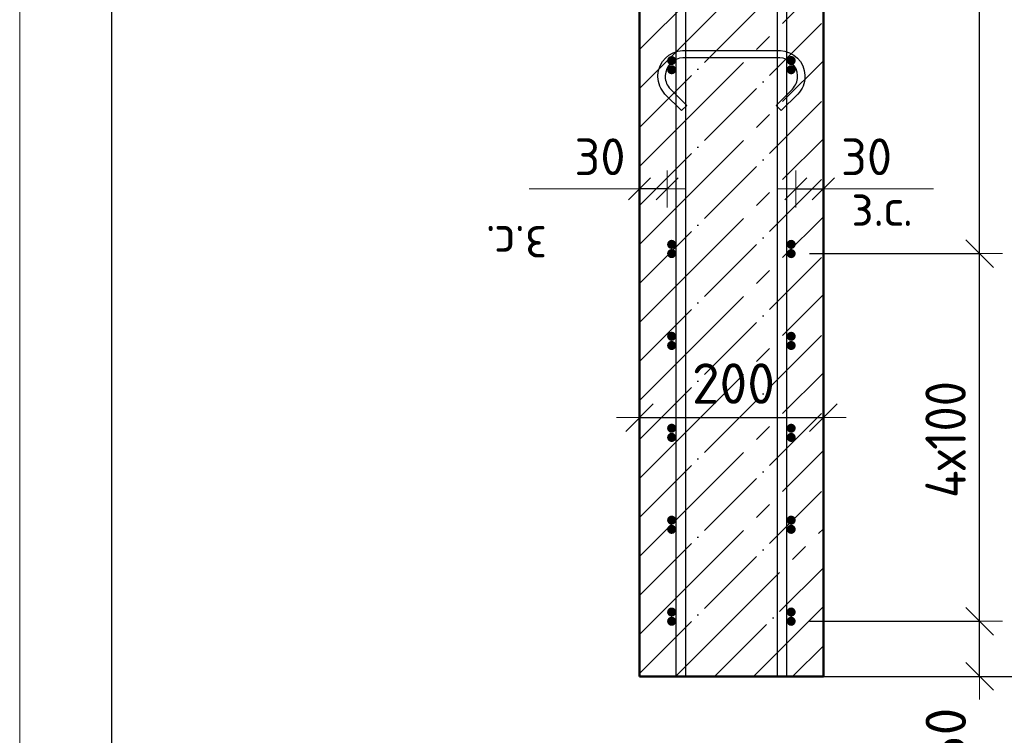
# Model space of a CAD drawing. Header units: millimetres. Extents: x -19950 to 69837, y -2757 to 40090.
# Tile 47 of 136: x -3663 to -2592, y 6729 to 7507. Entities that reach past the tile are written whole.
import ezdxf

# ---------------------------------------------------------------- set-up
doc = ezdxf.new("R2010")
doc.units = ezdxf.units.MM
doc.header["$PDMODE"] = 65
doc.linetypes.add('______11', pattern=[100, 80, -10, 0, -10])
doc.linetypes.add('______5', pattern=[220, 160, -20, 20, -20])
for name, color, linetype, lineweight in [('Standard', 7, 'Continuous', 25), ('Арм.стержн. Арматура края', 96, 'Continuous', 35), ('Арм.стержн. вертикальными 1', 22, 'Continuous', 35), ('Арм.стержн.горизонт. 1', 180, 'Continuous', 35), ('Размерная линия_ общее', 7, 'Continuous', 13), ('Размерная линия_ общее_1', 7, 'Continuous', 13)]:
    doc.layers.add(name, color=color, linetype=linetype, lineweight=lineweight)
doc.layers.add('Арм.стержн.Стяжки', color=7, linetype='Continuous', lineweight=35, true_color=0x501e0f)
doc.styles.add('ISOCPEUR', font='ISOCPEUR')
doc.dimstyles.new('DIMSTYLE_3', dxfattribs={"dimtxt": 40, "dimasz": 40, "dimexe": 0, "dimexo": 0.001, "dimgap": 20, "dimtad": 2, "dimdec": 0, "dimrnd": 5, "dimzin": 12, "dimdsep": 46, "dimtxsty": 'ISOCPEUR', "dimblk1": 'ALL_ML_STRICH', "dimblk2": 'ALL_ML_STRICH', "dimsah": 1, "dimcen": 0, "dimse1": 1, "dimse2": 1, "dimclrd": 7, "dimclre": 256, "dimclrt": 7, "dimadec": 0, "dimazin": 0, "dimtfac": 1, "dimtdec": 0, "dimtix": 1, "dimtmove": 2, "dimatfit": 3, "dimfxl": 0, "dimtvp": 1.2, "dimtzin": 0, "dimlwd": 0, "dimlwe": -3, "dimarcsym": 0})
doc.dimstyles.new('DIMSTYLE_5', dxfattribs={"dimtxt": 44, "dimasz": 50, "dimexe": 0, "dimexo": 0, "dimgap": 22, "dimtad": 2, "dimdec": 0, "dimrnd": 5, "dimzin": 12, "dimdsep": 46, "dimtxsty": 'ISOCPEUR', "dimblk1": 'ALL_ML_STRICH', "dimblk2": 'ALL_ML_STRICH', "dimsah": 1, "dimcen": 0, "dimclrd": 7, "dimclre": 256, "dimclrt": 7, "dimadec": 0, "dimazin": 0, "dimtfac": 1, "dimtdec": 0, "dimtix": 1, "dimtmove": 2, "dimatfit": 3, "dimfxl": 0, "dimtvp": 1.2, "dimtzin": 0, "dimlwd": 0, "dimlwe": -3, "dimarcsym": 0})
doc.dimstyles.new('DIMSTYLE_7', dxfattribs={"dimtxt": 44, "dimasz": 50, "dimexe": 0, "dimexo": 0, "dimgap": 22, "dimtad": 2, "dimdec": 0, "dimrnd": 5, "dimzin": 12, "dimdsep": 46, "dimtxsty": 'ISOCPEUR', "dimblk1": 'ALL_ML_STRICH', "dimblk2": 'ALL_ML_STRICH', "dimsah": 1, "dimcen": 0, "dimclrd": 7, "dimclre": 256, "dimclrt": 7, "dimadec": 0, "dimazin": 0, "dimtfac": 1, "dimtdec": 0, "dimtix": 1, "dimtmove": 2, "dimatfit": 3, "dimfxl": 0, "dimtzin": 0, "dimlwd": 0, "dimlwe": -3, "dimarcsym": 0})

# ---------------------------------------------------------------- blocks, each defined once
blk = doc.blocks.new('ALL_ML_STRICH')
at = {"color": 0, "linetype": 'ByBlock', "lineweight": -2}
for p, q in [((0, -0.5), (0, 0.5)), ((-0.3, -0.3), (0.3, 0.3)), ((-1, 0), (0.5, 0))]:
    blk.add_line(p, q, dxfattribs=at)
blk = doc.blocks.new('*D217')
at = {"layer": 'DEFPOINTS', "color": 7, "linetype": 'Continuous', "lineweight": 13, "transparency": 33554687}
for p in [(-2818.4, 7322.9), (-2818.4, 7314.2), (-2788.4, 7314.2)]:
    blk.add_point(p, dxfattribs=at)
at = {"layer": 'Размерная линия_ общее_1', "color": 7, "linetype": 'Continuous', "lineweight": -2, "transparency": 33554687}
blk.add_line((-2818.4, 7322.9), (-2788.4, 7322.9), dxfattribs=at)
at = {"layer": 'Размерная линия_ общее_1', "color": 7, "linetype": 'Continuous', "lineweight": 13, "transparency": 33554687, "xscale": 40, "yscale": 40, "zscale": 40, "rotation": 180}
blk.add_blockref('ALL_ML_STRICH', (-2818.4, 7322.9), dxfattribs=at)
at = {"layer": 'Размерная линия_ общее_1', "color": 7, "linetype": 'Continuous', "lineweight": 13, "transparency": 33554687, "xscale": 40, "yscale": 40, "zscale": 40}
blk.add_blockref('ALL_ML_STRICH', (-2788.4, 7322.9), dxfattribs=at)
at = {"layer": 'Размерная линия_ общее_1', "color": 7, "linetype": 'Continuous', "lineweight": 13, "transparency": 33554687, "insert": (-2741.4, 7357.9), "char_height": 40, "width": 80, "attachment_point": 5, "style": 'ISOCPEUR'}
blk.add_mtext('\\A1;{30}', dxfattribs=at)
at = {"layer": 'Размерная линия_ общее_1', "color": 7, "linetype": 'Continuous', "lineweight": 13, "transparency": 33554687, "insert": (-2757.9, 7322.7), "char_height": 40, "width": 2, "attachment_point": 1, "line_spacing_factor": 0.60241, "style": 'ISOCPEUR'}
blk.add_mtext('з.с.', dxfattribs=at)
blk = doc.blocks.new('*D218')
at = {"layer": 'DEFPOINTS', "color": 7, "linetype": 'Continuous', "lineweight": 13, "transparency": 33554687}
for p in [(-2958.4, 7322.9), (-2988.4, 7314.2), (-2958.4, 7314.2)]:
    blk.add_point(p, dxfattribs=at)
at = {"layer": 'Размерная линия_ общее_1', "color": 7, "linetype": 'Continuous', "lineweight": -2, "transparency": 33554687}
blk.add_line((-2958.4, 7322.9), (-2988.4, 7322.9), dxfattribs=at)
at = {"layer": 'Размерная линия_ общее_1', "color": 7, "linetype": 'Continuous', "lineweight": 13, "transparency": 33554687, "xscale": 40, "yscale": 40, "zscale": 40}
for p, rotation in [((-2988.4, 7322.9), 180), ((-2958.4, 7322.9), 360)]:
    blk.add_blockref('ALL_ML_STRICH', p, dxfattribs=dict(at, rotation=rotation))
at = {"layer": 'Размерная линия_ общее_1', "color": 7, "linetype": 'Continuous', "lineweight": 13, "transparency": 33554687, "insert": (-3031.4, 7357.9), "char_height": 40, "width": 80, "attachment_point": 5, "style": 'ISOCPEUR'}
blk.add_mtext('\\A1;{30}', dxfattribs=at)
at = {"layer": 'Размерная линия_ общее_1', "color": 7, "linetype": 'Continuous', "lineweight": 13, "transparency": 33554687, "insert": (-3088.9, 7242.7), "char_height": 40, "width": 2, "attachment_point": 1, "rotation": 180, "line_spacing_factor": 0.60241, "style": 'ISOCPEUR'}
blk.add_mtext('з.с.', dxfattribs=at)
blk = doc.blocks.new('*D219')
at = {"layer": 'DEFPOINTS', "color": 7, "linetype": 'Continuous', "lineweight": 13, "transparency": 33554687}
for p in [(-2988.4, 7074.2), (-2788.4, 7073.3), (-2988.4, 7064.8)]:
    blk.add_point(p, dxfattribs=at)
at = {"layer": 'Размерная линия_ общее', "color": 253, "linetype": 'Continuous', "lineweight": -2, "true_color": 0xa0a0a0, "transparency": 33554687}
for p, q in [((-2988.4, 7074.2), (-2988.4, 7074.2)), ((-2788.4, 7074.2), (-2788.4, 7074.2))]:
    blk.add_line(p, q, dxfattribs=at)
at = {"layer": 'Размерная линия_ общее', "color": 7, "linetype": 'Continuous', "lineweight": -2, "transparency": 33554687}
blk.add_line((-2988.4, 7074.2), (-2788.4, 7074.2), dxfattribs=at)
at = {"layer": 'Размерная линия_ общее', "color": 7, "linetype": 'Continuous', "lineweight": 13, "transparency": 33554687, "xscale": 50, "yscale": 50, "zscale": 50, "rotation": 180}
blk.add_blockref('ALL_ML_STRICH', (-2988.4, 7074.2), dxfattribs=at)
at = {"layer": 'Размерная линия_ общее', "color": 7, "linetype": 'Continuous', "lineweight": 13, "transparency": 33554687, "xscale": 50, "yscale": 50, "zscale": 50}
blk.add_blockref('ALL_ML_STRICH', (-2788.4, 7074.2), dxfattribs=at)
at = {"layer": 'Размерная линия_ общее', "color": 7, "linetype": 'Continuous', "lineweight": 13, "transparency": 33554687, "insert": (-2886.2, 7111.2), "char_height": 44, "width": 132, "attachment_point": 5, "style": 'ISOCPEUR'}
blk.add_mtext('\\A1;{200}', dxfattribs=at)
blk = doc.blocks.new('*D241')
at = {"layer": 'DEFPOINTS', "color": 7, "linetype": 'Continuous', "lineweight": 13, "transparency": 33554687}
for p in [(-2788.4, 9912.6), (-2740.5, 6792.6), (-2411.2, 6792.6)]:
    blk.add_point(p, dxfattribs=at)
at = {"layer": 'Размерная линия_ общее', "color": 253, "linetype": 'Continuous', "lineweight": -2, "true_color": 0xa0a0a0, "transparency": 33554687}
for p, q in [((-2768.4, 9912.6), (-2411.2, 9912.6)), ((-2720.5, 6792.6), (-2411.2, 6792.6))]:
    blk.add_line(p, q, dxfattribs=at)
at = {"layer": 'Размерная линия_ общее', "color": 7, "linetype": 'Continuous', "lineweight": -2, "transparency": 33554687}
blk.add_line((-2411.2, 6792.6), (-2411.2, 9912.6), dxfattribs=at)
at = {"layer": 'Размерная линия_ общее', "color": 7, "linetype": 'Continuous', "lineweight": 13, "transparency": 33554687, "xscale": 50, "yscale": 50, "zscale": 50}
for p, rotation in [((-2411.2, 9912.6), 90), ((-2411.2, 6792.6), 270)]:
    blk.add_blockref('ALL_ML_STRICH', p, dxfattribs=dict(at, rotation=rotation))
at = {"layer": 'Размерная линия_ общее', "color": 7, "linetype": 'Continuous', "lineweight": 13, "transparency": 33554687, "insert": (-2448.2, 8359.2), "char_height": 44, "width": 176, "attachment_point": 5, "rotation": 90, "style": 'ISOCPEUR'}
blk.add_mtext('\\A1;{3120}', dxfattribs=at)
blk = doc.blocks.new('*D243')
at = {"layer": 'DEFPOINTS', "color": 7, "linetype": 'Continuous', "lineweight": 13, "transparency": 33554687}
for p in [(-2823.4, 6852.6), (-2842.5, 6792.6), (-2618.4, 6792.6)]:
    blk.add_point(p, dxfattribs=at)
at = {"layer": 'Размерная линия_ общее', "color": 253, "linetype": 'Continuous', "lineweight": -2, "true_color": 0xa0a0a0, "transparency": 33554687}
for p, q in [((-2803.4, 6852.6), (-2618.4, 6852.6)), ((-2822.5, 6792.6), (-2618.4, 6792.6))]:
    blk.add_line(p, q, dxfattribs=at)
at = {"layer": 'Размерная линия_ общее', "color": 7, "linetype": 'Continuous', "lineweight": -2, "transparency": 33554687}
blk.add_line((-2618.4, 6792.6), (-2618.4, 6852.6), dxfattribs=at)
at = {"layer": 'Размерная линия_ общее', "color": 7, "linetype": 'Continuous', "lineweight": 13, "transparency": 33554687, "xscale": 50, "yscale": 50, "zscale": 50}
for p, rotation in [((-2618.4, 6852.6), 90), ((-2618.4, 6792.6), 270)]:
    blk.add_blockref('ALL_ML_STRICH', p, dxfattribs=dict(at, rotation=rotation))
at = {"layer": 'Размерная линия_ общее', "color": 7, "linetype": 'Continuous', "lineweight": 13, "transparency": 33554687, "insert": (-2655.2, 6727.6), "char_height": 44, "width": 88, "attachment_point": 5, "rotation": 90, "style": 'ISOCPEUR'}
blk.add_mtext('\\A1;{60}', dxfattribs=at)
blk = doc.blocks.new('*D244')
at = {"layer": 'DEFPOINTS', "color": 7, "linetype": 'Continuous', "lineweight": 13, "transparency": 33554687}
for p in [(-2823.4, 7252.6), (-2823.4, 6852.6), (-2618.4, 6852.6)]:
    blk.add_point(p, dxfattribs=at)
at = {"layer": 'Размерная линия_ общее', "color": 253, "linetype": 'Continuous', "lineweight": -2, "true_color": 0xa0a0a0, "transparency": 33554687}
for p, q in [((-2803.4, 7252.6), (-2618.4, 7252.6)), ((-2803.4, 6852.6), (-2618.4, 6852.6))]:
    blk.add_line(p, q, dxfattribs=at)
at = {"layer": 'Размерная линия_ общее', "color": 7, "linetype": 'Continuous', "lineweight": -2, "transparency": 33554687}
blk.add_line((-2618.4, 6852.6), (-2618.4, 7252.6), dxfattribs=at)
at = {"layer": 'Размерная линия_ общее', "color": 7, "linetype": 'Continuous', "lineweight": 13, "transparency": 33554687, "xscale": 50, "yscale": 50, "zscale": 50}
for p, rotation in [((-2618.4, 7252.6), 90), ((-2618.4, 6852.6), 270)]:
    blk.add_blockref('ALL_ML_STRICH', p, dxfattribs=dict(at, rotation=rotation))
at = {"layer": 'Размерная линия_ общее', "color": 7, "linetype": 'Continuous', "lineweight": 13, "transparency": 33554687, "insert": (-2677.4, 6986.6), "char_height": 44, "width": 2.2, "attachment_point": 1, "rotation": 90, "line_spacing_factor": 0.60241, "style": 'ISOCPEUR'}
blk.add_mtext('\\W0.91;4х100', dxfattribs=at)
blk = doc.blocks.new('*D245')
at = {"layer": 'DEFPOINTS', "color": 7, "linetype": 'Continuous', "lineweight": 13, "transparency": 33554687}
for p in [(-2823.4, 9452.6), (-2823.4, 7252.6), (-2618.4, 7252.6)]:
    blk.add_point(p, dxfattribs=at)
at = {"layer": 'Размерная линия_ общее', "color": 253, "linetype": 'Continuous', "lineweight": -2, "true_color": 0xa0a0a0, "transparency": 33554687}
for p, q in [((-2803.4, 9452.6), (-2618.4, 9452.6)), ((-2803.4, 7252.6), (-2618.4, 7252.6))]:
    blk.add_line(p, q, dxfattribs=at)
at = {"layer": 'Размерная линия_ общее', "color": 7, "linetype": 'Continuous', "lineweight": -2, "transparency": 33554687}
blk.add_line((-2618.4, 7252.6), (-2618.4, 9452.6), dxfattribs=at)
at = {"layer": 'Размерная линия_ общее', "color": 7, "linetype": 'Continuous', "lineweight": 13, "transparency": 33554687, "xscale": 50, "yscale": 50, "zscale": 50}
for p, rotation in [((-2618.4, 9452.6), 90), ((-2618.4, 7252.6), 270)]:
    blk.add_blockref('ALL_ML_STRICH', p, dxfattribs=dict(at, rotation=rotation))
at = {"layer": 'Размерная линия_ общее', "color": 7, "linetype": 'Continuous', "lineweight": 13, "transparency": 33554687, "insert": (-2677.4, 8208.6), "char_height": 44, "width": 2.2, "attachment_point": 1, "rotation": 90, "line_spacing_factor": 0.60241, "style": 'ISOCPEUR'}
blk.add_mtext('\\W0.91;11х200=2200', dxfattribs=at)

msp = doc.modelspace()

# ---------------------------------------------------------------- hatches: boundary and pattern name
at = {"layer": 'Арм.стержн. Арматура края', "linetype": 'Continuous', "lineweight": 50, "transparency": 33554687}
for points in [[(-2948.4, 7462.6), (-2948.8, 7464.5), (-2949.9, 7466.1), (-2951.5, 7467.2), (-2953.4, 7467.6), (-2955.3, 7467.2), (-2956.9, 7466.1), (-2958, 7464.5), (-2958.4, 7462.6), (-2958, 7460.7), (-2956.9, 7459.1), (-2955.3, 7458), (-2953.4, 7457.6), (-2951.5, 7458), (-2949.9, 7459.1), (-2948.8, 7460.7)], [(-2818.4, 7462.6), (-2818.8, 7464.5), (-2819.9, 7466.1), (-2821.5, 7467.2), (-2823.4, 7467.6), (-2825.3, 7467.2), (-2826.9, 7466.1), (-2828, 7464.5), (-2828.4, 7462.6), (-2828, 7460.7), (-2826.9, 7459.1), (-2825.3, 7458), (-2823.4, 7457.6), (-2821.5, 7458), (-2819.9, 7459.1), (-2818.8, 7460.7)], [(-2948.4, 7262.6), (-2948.8, 7264.5), (-2949.9, 7266.1), (-2951.5, 7267.2), (-2953.4, 7267.6), (-2955.3, 7267.2), (-2956.9, 7266.1), (-2958, 7264.5), (-2958.4, 7262.6), (-2958, 7260.7), (-2956.9, 7259.1), (-2955.3, 7258), (-2953.4, 7257.6), (-2951.5, 7258), (-2949.9, 7259.1), (-2948.8, 7260.7)], [(-2818.4, 7262.6), (-2818.8, 7264.5), (-2819.9, 7266.1), (-2821.5, 7267.2), (-2823.4, 7267.6), (-2825.3, 7267.2), (-2826.9, 7266.1), (-2828, 7264.5), (-2828.4, 7262.6), (-2828, 7260.7), (-2826.9, 7259.1), (-2825.3, 7258), (-2823.4, 7257.6), (-2821.5, 7258), (-2819.9, 7259.1), (-2818.8, 7260.7)], [(-2948.4, 7162.6), (-2948.8, 7164.5), (-2949.9, 7166.1), (-2951.5, 7167.2), (-2953.4, 7167.6), (-2955.3, 7167.2), (-2956.9, 7166.1), (-2958, 7164.5), (-2958.4, 7162.6), (-2958, 7160.7), (-2956.9, 7159.1), (-2955.3, 7158), (-2953.4, 7157.6), (-2951.5, 7158), (-2949.9, 7159.1), (-2948.8, 7160.7)], [(-2818.4, 7162.6), (-2818.8, 7164.5), (-2819.9, 7166.1), (-2821.5, 7167.2), (-2823.4, 7167.6), (-2825.3, 7167.2), (-2826.9, 7166.1), (-2828, 7164.5), (-2828.4, 7162.6), (-2828, 7160.7), (-2826.9, 7159.1), (-2825.3, 7158), (-2823.4, 7157.6), (-2821.5, 7158), (-2819.9, 7159.1), (-2818.8, 7160.7)], [(-2948.4, 7062.6), (-2948.8, 7064.5), (-2949.9, 7066.1), (-2951.5, 7067.2), (-2953.4, 7067.6), (-2955.3, 7067.2), (-2956.9, 7066.1), (-2958, 7064.5), (-2958.4, 7062.6), (-2958, 7060.7), (-2956.9, 7059.1), (-2955.3, 7058), (-2953.4, 7057.6), (-2951.5, 7058), (-2949.9, 7059.1), (-2948.8, 7060.7)], [(-2818.4, 7062.6), (-2818.8, 7064.5), (-2819.9, 7066.1), (-2821.5, 7067.2), (-2823.4, 7067.6), (-2825.3, 7067.2), (-2826.9, 7066.1), (-2828, 7064.5), (-2828.4, 7062.6), (-2828, 7060.7), (-2826.9, 7059.1), (-2825.3, 7058), (-2823.4, 7057.6), (-2821.5, 7058), (-2819.9, 7059.1), (-2818.8, 7060.7)], [(-2948.4, 6962.6), (-2948.8, 6964.5), (-2949.9, 6966.1), (-2951.5, 6967.2), (-2953.4, 6967.6), (-2955.3, 6967.2), (-2956.9, 6966.1), (-2958, 6964.5), (-2958.4, 6962.6), (-2958, 6960.7), (-2956.9, 6959.1), (-2955.3, 6958), (-2953.4, 6957.6), (-2951.5, 6958), (-2949.9, 6959.1), (-2948.8, 6960.7)], [(-2818.4, 6962.6), (-2818.8, 6964.5), (-2819.9, 6966.1), (-2821.5, 6967.2), (-2823.4, 6967.6), (-2825.3, 6967.2), (-2826.9, 6966.1), (-2828, 6964.5), (-2828.4, 6962.6), (-2828, 6960.7), (-2826.9, 6959.1), (-2825.3, 6958), (-2823.4, 6957.6), (-2821.5, 6958), (-2819.9, 6959.1), (-2818.8, 6960.7)], [(-2948.4, 6862.6), (-2948.8, 6864.5), (-2949.9, 6866.1), (-2951.5, 6867.2), (-2953.4, 6867.6), (-2955.3, 6867.2), (-2956.9, 6866.1), (-2958, 6864.5), (-2958.4, 6862.6), (-2958, 6860.7), (-2956.9, 6859.1), (-2955.3, 6858), (-2953.4, 6857.6), (-2951.5, 6858), (-2949.9, 6859.1), (-2948.8, 6860.7)], [(-2818.4, 6862.6), (-2818.8, 6864.5), (-2819.9, 6866.1), (-2821.5, 6867.2), (-2823.4, 6867.6), (-2825.3, 6867.2), (-2826.9, 6866.1), (-2828, 6864.5), (-2828.4, 6862.6), (-2828, 6860.7), (-2826.9, 6859.1), (-2825.3, 6858), (-2823.4, 6857.6), (-2821.5, 6858), (-2819.9, 6859.1), (-2818.8, 6860.7)]]:
    msp.add_hatch(color=4, dxfattribs=at).paths.add_polyline_path(points)
at = {"layer": 'Арм.стержн.горизонт. 1', "linetype": 'Continuous', "lineweight": 50, "transparency": 33554687}
for points in [[(-2948.4, 7452.6), (-2948.8, 7454.5), (-2949.9, 7456.1), (-2951.5, 7457.2), (-2953.4, 7457.6), (-2955.3, 7457.2), (-2956.9, 7456.1), (-2958, 7454.5), (-2958.4, 7452.6), (-2958, 7450.7), (-2956.9, 7449.1), (-2955.3, 7448), (-2953.4, 7447.6), (-2951.5, 7448), (-2949.9, 7449.1), (-2948.8, 7450.7)], [(-2818.4, 7452.6), (-2818.8, 7454.5), (-2819.9, 7456.1), (-2821.5, 7457.2), (-2823.4, 7457.6), (-2825.3, 7457.2), (-2826.9, 7456.1), (-2828, 7454.5), (-2828.4, 7452.6), (-2828, 7450.7), (-2826.9, 7449.1), (-2825.3, 7448), (-2823.4, 7447.6), (-2821.5, 7448), (-2819.9, 7449.1), (-2818.8, 7450.7)], [(-2948.4, 7252.6), (-2948.8, 7254.5), (-2949.9, 7256.1), (-2951.5, 7257.2), (-2953.4, 7257.6), (-2955.3, 7257.2), (-2956.9, 7256.1), (-2958, 7254.5), (-2958.4, 7252.6), (-2958, 7250.7), (-2956.9, 7249.1), (-2955.3, 7248), (-2953.4, 7247.6), (-2951.5, 7248), (-2949.9, 7249.1), (-2948.8, 7250.7)], [(-2818.4, 7252.6), (-2818.8, 7254.5), (-2819.9, 7256.1), (-2821.5, 7257.2), (-2823.4, 7257.6), (-2825.3, 7257.2), (-2826.9, 7256.1), (-2828, 7254.5), (-2828.4, 7252.6), (-2828, 7250.7), (-2826.9, 7249.1), (-2825.3, 7248), (-2823.4, 7247.6), (-2821.5, 7248), (-2819.9, 7249.1), (-2818.8, 7250.7)], [(-2948.4, 7152.6), (-2948.8, 7154.5), (-2949.9, 7156.1), (-2951.5, 7157.2), (-2953.4, 7157.6), (-2955.3, 7157.2), (-2956.9, 7156.1), (-2958, 7154.5), (-2958.4, 7152.6), (-2958, 7150.7), (-2956.9, 7149.1), (-2955.3, 7148), (-2953.4, 7147.6), (-2951.5, 7148), (-2949.9, 7149.1), (-2948.8, 7150.7)], [(-2818.4, 7152.6), (-2818.8, 7154.5), (-2819.9, 7156.1), (-2821.5, 7157.2), (-2823.4, 7157.6), (-2825.3, 7157.2), (-2826.9, 7156.1), (-2828, 7154.5), (-2828.4, 7152.6), (-2828, 7150.7), (-2826.9, 7149.1), (-2825.3, 7148), (-2823.4, 7147.6), (-2821.5, 7148), (-2819.9, 7149.1), (-2818.8, 7150.7)], [(-2948.4, 7052.6), (-2948.8, 7054.5), (-2949.9, 7056.1), (-2951.5, 7057.2), (-2953.4, 7057.6), (-2955.3, 7057.2), (-2956.9, 7056.1), (-2958, 7054.5), (-2958.4, 7052.6), (-2958, 7050.7), (-2956.9, 7049.1), (-2955.3, 7048), (-2953.4, 7047.6), (-2951.5, 7048), (-2949.9, 7049.1), (-2948.8, 7050.7)], [(-2818.4, 7052.6), (-2818.8, 7054.5), (-2819.9, 7056.1), (-2821.5, 7057.2), (-2823.4, 7057.6), (-2825.3, 7057.2), (-2826.9, 7056.1), (-2828, 7054.5), (-2828.4, 7052.6), (-2828, 7050.7), (-2826.9, 7049.1), (-2825.3, 7048), (-2823.4, 7047.6), (-2821.5, 7048), (-2819.9, 7049.1), (-2818.8, 7050.7)], [(-2948.4, 6952.6), (-2948.8, 6954.5), (-2949.9, 6956.1), (-2951.5, 6957.2), (-2953.4, 6957.6), (-2955.3, 6957.2), (-2956.9, 6956.1), (-2958, 6954.5), (-2958.4, 6952.6), (-2958, 6950.7), (-2956.9, 6949.1), (-2955.3, 6948), (-2953.4, 6947.6), (-2951.5, 6948), (-2949.9, 6949.1), (-2948.8, 6950.7)], [(-2818.4, 6952.6), (-2818.8, 6954.5), (-2819.9, 6956.1), (-2821.5, 6957.2), (-2823.4, 6957.6), (-2825.3, 6957.2), (-2826.9, 6956.1), (-2828, 6954.5), (-2828.4, 6952.6), (-2828, 6950.7), (-2826.9, 6949.1), (-2825.3, 6948), (-2823.4, 6947.6), (-2821.5, 6948), (-2819.9, 6949.1), (-2818.8, 6950.7)], [(-2948.4, 6852.6), (-2948.8, 6854.5), (-2949.9, 6856.1), (-2951.5, 6857.2), (-2953.4, 6857.6), (-2955.3, 6857.2), (-2956.9, 6856.1), (-2958, 6854.5), (-2958.4, 6852.6), (-2958, 6850.7), (-2956.9, 6849.1), (-2955.3, 6848), (-2953.4, 6847.6), (-2951.5, 6848), (-2949.9, 6849.1), (-2948.8, 6850.7)], [(-2818.4, 6852.6), (-2818.8, 6854.5), (-2819.9, 6856.1), (-2821.5, 6857.2), (-2823.4, 6857.6), (-2825.3, 6857.2), (-2826.9, 6856.1), (-2828, 6854.5), (-2828.4, 6852.6), (-2828, 6850.7), (-2826.9, 6849.1), (-2825.3, 6848), (-2823.4, 6847.6), (-2821.5, 6848), (-2819.9, 6849.1), (-2818.8, 6850.7)]]:
    msp.add_hatch(color=4, dxfattribs=at).paths.add_polyline_path(points)

# ---------------------------------------------------------------- linework, layer by layer
at = {"layer": 'Standard', "color": 52, "linetype": 'Continuous', "lineweight": -3, "transparency": 33554687}
msp.add_line((-3562.6, 10172.9), (-3562.6, 6447.4), dxfattribs=at)
msp.add_line((-3562.6, 10172.9), (-3562.6, 6447.4), dxfattribs=at)
at = {"layer": 'Standard', "color": 7, "linetype": 'Continuous', "lineweight": 50, "transparency": 33554687}
for p, q in [((-2988.4, 9912.6), (-2988.4, 6792.6)), ((-2788.4, 6792.6), (-2788.4, 9912.6)), ((-2988.4, 6792.6), (-2788.4, 6792.6))]:
    msp.add_line(p, q, dxfattribs=at)
at = {"layer": 'Standard', "color": 7, "linetype": '______11', "lineweight": -3, "transparency": 33554687}
for p, q in [((-2988.4, 7474.6), (-2788.4, 7674.6)), ((-2988.4, 7389.7), (-2788.4, 7589.7)), ((-2988.4, 7304.9), (-2788.4, 7504.9)), ((-2988.4, 7220), (-2788.4, 7420)), ((-2988.4, 7135.2), (-2788.4, 7335.2)), ((-2988.4, 7050.3), (-2788.4, 7250.3)), ((-2988.4, 6965.5), (-2788.4, 7165.5)), ((-2988.4, 6880.6), (-2788.4, 7080.6)), ((-2988.4, 6795.8), (-2788.4, 6995.8)), ((-2906.7, 6792.6), (-2788.4, 6910.9)), ((-2821.8, 6792.6), (-2788.4, 6826))]:
    msp.add_line(p, q, dxfattribs=at)
at = {"layer": 'Standard', "color": 7, "linetype": '______5', "lineweight": -3, "transparency": 33554687}
for p, q in [((-2988.4, 7432.2), (-2788.4, 7632.2)), ((-2988.4, 7347.3), (-2788.4, 7547.3)), ((-2988.4, 7262.4), (-2788.4, 7462.4)), ((-2988.4, 7177.6), (-2788.4, 7377.6)), ((-2988.4, 7092.7), (-2788.4, 7292.7)), ((-2988.4, 7007.9), (-2788.4, 7207.9)), ((-2988.4, 6923), (-2788.4, 7123)), ((-2988.4, 6838.2), (-2788.4, 7038.2)), ((-2949.1, 6792.6), (-2788.4, 6953.3)), ((-2864.3, 6792.6), (-2788.4, 6868.5))]:
    msp.add_line(p, q, dxfattribs=at)
at = {"layer": 'Standard', "color": 7, "linetype": 'Continuous', "lineweight": 13, "transparency": 33554687}
for p, q in [((-2988.4, 7322.9), (-3108.4, 7322.9)), ((-2788.4, 7322.9), (-2668.4, 7322.9))]:
    msp.add_line(p, q, dxfattribs=at)
msp.add_lwpolyline([(-3662.6, 6347.4), (-2489.7, 6347.4), (-2489.7, 10272.9), (-3662.6, 10272.9), (-3662.6, 6347.4)], dxfattribs=at)
at = {"layer": 'Арм.стержн. вертикальными 1', "color": 4, "linetype": 'Continuous', "lineweight": 25, "transparency": 33554687}
for points in [[(-2838.4, 6792.6), (-2838.4, 10003.6), (-2839, 10008.1), (-2840.5, 10012.7), (-2842.9, 10016.9), (-2845.7, 10020.3), (-2849.1, 10023.1), (-2853.3, 10025.5), (-2857.9, 10027), (-2862.4, 10027.6), (-3143.4, 10027.6), (-3143.4, 10037.6), (-2861.7, 10037.6), (-2855.6, 10036.8), (-2849.3, 10034.7), (-2843.4, 10031.4), (-2838.6, 10027.4), (-2834.6, 10022.6), (-2831.3, 10016.7), (-2829.2, 10010.4), (-2828.4, 10004.3), (-2828.4, 6792.6), (-2838.4, 6792.6)], [(-2948.4, 6792.6), (-2948.4, 9943.6), (-2949, 9948.1), (-2950.5, 9952.7), (-2952.9, 9956.9), (-2955.7, 9960.3), (-2959.1, 9963.1), (-2963.3, 9965.5), (-2967.9, 9967), (-2972.4, 9967.6), (-3313.4, 9967.6), (-3313.4, 9977.6), (-2971.7, 9977.6), (-2965.6, 9976.8), (-2959.3, 9974.7), (-2953.4, 9971.4), (-2948.6, 9967.4), (-2944.6, 9962.6), (-2941.3, 9956.7), (-2939.2, 9950.4), (-2938.4, 9944.3), (-2938.4, 6792.6), (-2948.4, 6792.6)]]:
    msp.add_lwpolyline(points, dxfattribs=at)
at = {"layer": 'Арм.стержн.горизонт. 1', "color": 52, "linetype": 'Continuous', "lineweight": 50, "transparency": 33554687}
for p, q in [((-2988.4, 6792.6), (-2988.4, 6792.6)), ((-2788.4, 6792.6), (-2788.4, 6792.6))]:
    msp.add_line(p, q, dxfattribs=at)
at = {"layer": 'Арм.стержн.Стяжки', "color": 40, "linetype": 'Continuous', "lineweight": 25, "transparency": 33554687}
msp.add_lwpolyline([(-2942.6, 7408.1), (-2960.7, 7426.1), (-2962.3, 7428.1), (-2963.8, 7430.2), (-2965.2, 7432.4), (-2966.3, 7434.8), (-2967.1, 7437.2), (-2967.8, 7439.7), (-2968.2, 7442.3), (-2968.4, 7444.8), (-2968.4, 7446.8), (-2967.7, 7451.7), (-2966, 7456.8), (-2963.4, 7461.4), (-2960.2, 7465.3), (-2956.3, 7468.5), (-2951.7, 7471.1), (-2946.6, 7472.8), (-2941.7, 7473.5), (-2835.1, 7473.5), (-2830.2, 7472.8), (-2825.1, 7471.1), (-2820.4, 7468.5), (-2816.6, 7465.3), (-2813.4, 7461.4), (-2810.7, 7456.8), (-2809.1, 7451.7), (-2808.4, 7446.8), (-2808.4, 7444.8), (-2808.6, 7442.3), (-2809, 7439.7), (-2809.6, 7437.2), (-2810.5, 7434.8), (-2811.6, 7432.4), (-2812.9, 7430.2), (-2814.5, 7428.1), (-2816.1, 7426.1), (-2834.2, 7408.1), (-2839.8, 7413.7), (-2822, 7431.6), (-2820.7, 7433), (-2819.6, 7434.6), (-2818.7, 7436.2), (-2817.9, 7437.8), (-2817.3, 7439.6), (-2816.8, 7441.4), (-2816.5, 7443.2), (-2816.4, 7445.1), (-2816.4, 7446.2), (-2816.9, 7449.9), (-2818.1, 7453.5), (-2820, 7456.9), (-2822.3, 7459.6), (-2825, 7461.9), (-2828.3, 7463.8), (-2832, 7465), (-2835.6, 7465.5), (-2941.2, 7465.5), (-2944.8, 7465), (-2948.4, 7463.8), (-2951.8, 7461.9), (-2954.5, 7459.6), (-2956.8, 7456.9), (-2958.7, 7453.5), (-2959.9, 7449.9), (-2960.4, 7446.2), (-2960.4, 7445.1), (-2960.3, 7443.2), (-2960, 7441.4), (-2959.5, 7439.6), (-2958.9, 7437.8), (-2958.1, 7436.2), (-2957.1, 7434.6), (-2956, 7433), (-2954.8, 7431.6), (-2936.9, 7413.7), (-2942.6, 7408.1)], dxfattribs=at)

# ---------------------------------------------------------------- dimensions: what is measured, and where the dimension line sits
at = {"layer": 'Размерная линия_ общее', "color": 7, "linetype": 'Continuous', "lineweight": 13, "transparency": 33554687}
for base, p1, p2, dimstyle, picture, middle in [((-2411.2, 9912.6), (-2720.5, 6792.6), (-2768.4, 9912.6), 'DIMSTYLE_7', '*D241', (-2448.2, 8359.2)), ((-2618.4, 6852.6), (-2822.5, 6792.6), (-2803.4, 6852.6), 'DIMSTYLE_5', '*D243', (-2655.2, 6727.6))]:
    dim = msp.add_linear_dim(base=base, p1=p1, p2=p2, angle=90, dimstyle=dimstyle, override={"dimpost": '<>', "dimclrd": 7, "dimclre": 253, "dimclrt": 7, "dimlwd": 0, "dimlwe": 65533}, dxfattribs=at)
    dim.commit()
    dim.dimension.update_dxf_attribs({"geometry": picture, "text_midpoint": middle, "dimtype": 160})
for base, p1, p2, text, picture, middle in [((-2618.4, 9452.6), (-2803.4, 7252.6), (-2803.4, 9452.6), '\\W0.91;11х200=2200', '*D245', (-2640.4, 8352.6)), ((-2618.4, 7252.6), (-2803.4, 6852.6), (-2803.4, 7252.6), '\\W0.91;4х100', '*D244', (-2640.4, 7052.6))]:
    dim = msp.add_linear_dim(base=base, p1=p1, p2=p2, angle=90, text=text, dimstyle='DIMSTYLE_7', override={"dimpost": '<>', "dimclrd": 7, "dimclre": 253, "dimclrt": 7, "dimlwd": 0, "dimlwe": 65533}, dxfattribs=at)
    dim.commit()
    dim.dimension.update_dxf_attribs({"geometry": picture, "text_midpoint": middle, "dimtype": 160})
dim = msp.add_linear_dim(base=(-2788.4, 7074.2), p1=(-2988.4, 7074.2), p2=(-2788.4, 7074.2), dimstyle='DIMSTYLE_7', override={"dimpost": '<>', "dimclrd": 7, "dimclre": 253, "dimclrt": 7, "dimlwd": 0, "dimlwe": 65533}, dxfattribs=at)
dim.commit()
dim.dimension.update_dxf_attribs({"geometry": '*D219', "text_midpoint": (-2886.2, 7111.2), "dimtype": 160})
at = {"layer": 'Размерная линия_ общее_1', "color": 7, "linetype": 'Continuous', "lineweight": 13, "transparency": 33554687}
dim = msp.add_linear_dim(base=(-2988.4, 7322.9), p1=(-2958.4, 7314.2), p2=(-2988.4, 7314.2), angle=180, text='<>\\Xз.с.', dimstyle='DIMSTYLE_3', override={"dimpost": '<>', "dimclrd": 7, "dimclre": 253, "dimclrt": 7, "dimlwd": 0, "dimlwe": 65533}, dxfattribs=at)
dim.commit()
dim.dimension.update_dxf_attribs({"geometry": '*D218', "text_midpoint": (-3031.4, 7357.9), "dimtype": 160})
dim = msp.add_linear_dim(base=(-2788.4, 7322.9), p1=(-2818.4, 7314.2), p2=(-2788.4, 7314.2), text='<>\\Xз.с.', dimstyle='DIMSTYLE_3', override={"dimpost": '<>', "dimclrd": 7, "dimclre": 253, "dimclrt": 7, "dimlwd": 0, "dimlwe": 65533}, dxfattribs=at)
dim.commit()
dim.dimension.update_dxf_attribs({"geometry": '*D217', "text_midpoint": (-2741.4, 7357.9), "dimtype": 160})

doc.saveas('drawing.dxf')
